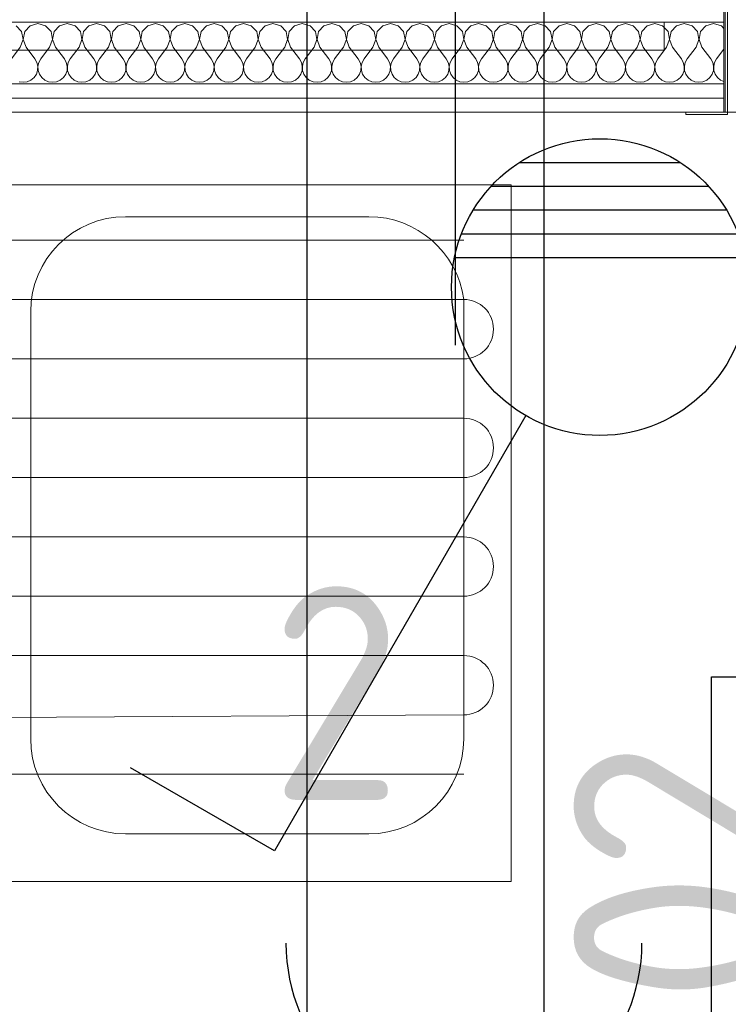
# Model space of a CAD drawing. Header units: millimetres. Extents: x -39149 to 267781, y -2340 to 58540.
# Tile 144 of 244: x 39443 to 40040, y 6698 to 7528. Entities that reach past the tile are written whole.
import ezdxf
from ezdxf.enums import TextEntityAlignment as Align

# ---------------------------------------------------------------- set-up
doc = ezdxf.new("R2010")
doc.units = ezdxf.units.MM
doc.header["$LTSCALE"] = 100
doc.header["$MEASUREMENT"] = 0
doc.linetypes.add('B0605', pattern=[141, 70, -35, 1, -35])
doc.linetypes.add('B0701', pattern=[46.823999, 31.199999, -15.624])
for name, color, linetype in [('22 C Binnenwanden', 7, 'Continuous'), ('22 C Binnenwanden Deuren', 7, 'Continuous'), ('22 C Binnenwanden Doorsnede-arcering', 7, 'Continuous'), ('22 C Binnenwanden Laagscheidingslijnen', 7, 'Continuous'), ('73 Keuken', 7, 'Continuous'), ('A Stramien', 7, 'Continuous'), ('EL6131--_KG', 3, 'Continuous'), ('EL6222--_KRACHT_230', 3, 'Continuous'), ('EL6311--_LICHT_BINNEN', 3, 'Continuous')]:
    doc.layers.add(name, color=color, linetype=linetype)
doc.styles.add('BURO-018', font='isocp.shx', dxfattribs={"height": 180})
doc.styles.add('GENERATED_STYLE_3', font='swiss.ttf', dxfattribs={"width": 0.96})

# ---------------------------------------------------------------- blocks, each defined once
blk = doc.blocks.new('*X949')
at = {"layer": '22 C Binnenwanden Doorsnede-arcering', "color": 8, "linetype": 'Continuous', "lineweight": 0}
for p, q in [((39458.1, 7524.46), (39451.59, 7522.61)), ((39464.6, 7522.61), (39458.1, 7524.46)), ((39482.86, 7524.46), (39476.35, 7522.61)), ((39489.37, 7522.61), (39482.86, 7524.46)), ((39507.62, 7524.46), (39501.11, 7522.61)), ((39514.13, 7522.61), (39507.62, 7524.46)), ((39532.38, 7524.46), (39525.87, 7522.61)), ((39538.89, 7522.61), (39532.38, 7524.46)), ((39557.14, 7524.46), (39550.63, 7522.61)), ((39563.65, 7522.61), (39557.14, 7524.46)), ((39581.9, 7524.46), (39575.4, 7522.61)), ((39588.41, 7522.61), (39581.9, 7524.46)), ((39606.67, 7524.46), (39600.16, 7522.61)), ((39613.18, 7522.61), (39606.67, 7524.46)), ((39631.43, 7524.46), (39624.92, 7522.61)), ((39637.94, 7522.61), (39631.43, 7524.46)), ((39656.19, 7524.46), (39649.68, 7522.61)), ((39662.7, 7522.61), (39656.19, 7524.46)), ((39680.95, 7524.46), (39674.44, 7522.61)), ((39687.46, 7522.61), (39680.95, 7524.46)), ((39705.71, 7524.46), (39699.21, 7522.61)), ((39712.22, 7522.61), (39705.71, 7524.46)), ((39730.48, 7524.46), (39723.97, 7522.61)), ((39736.99, 7522.61), (39730.48, 7524.46)), ((39755.24, 7524.46), (39748.73, 7522.61)), ((39761.75, 7522.61), (39755.24, 7524.46)), ((39780, 7524.46), (39773.49, 7522.61)), ((39786.51, 7522.61), (39780, 7524.46)), ((39804.76, 7524.46), (39798.25, 7522.61)), ((39811.27, 7522.61), (39804.76, 7524.46)), ((39829.52, 7524.46), (39823.01, 7522.61)), ((39836.03, 7522.61), (39829.52, 7524.46)), ((39854.29, 7524.46), (39847.78, 7522.61)), ((39860.79, 7522.61), (39854.29, 7524.46)), ((39879.05, 7524.46), (39872.54, 7522.61)), ((39885.56, 7522.61), (39879.05, 7524.46)), ((39903.81, 7524.46), (39897.3, 7522.61)), ((39910.32, 7522.61), (39903.81, 7524.46)), ((39928.57, 7524.46), (39922.06, 7522.61)), ((39935.08, 7522.61), (39928.57, 7524.46)), ((39953.33, 7524.46), (39946.82, 7522.61)), ((39959.84, 7522.61), (39953.33, 7524.46)), ((39978.1, 7524.46), (39971.59, 7522.61)), ((39984.6, 7522.61), (39978.1, 7524.46)), ((40002.86, 7524.46), (39996.35, 7522.61)), ((40009.37, 7522.61), (40002.86, 7524.46)), ((40027.62, 7524.46), (40021.11, 7522.61)), ((40034.13, 7522.61), (40027.62, 7524.46)), ((39444.41, 7517.62), (39439.84, 7522.61)), ((39445.66, 7510.97), (39444.41, 7517.62)), ((39447.02, 7517.62), (39445.76, 7510.97)), ((39451.59, 7522.61), (39447.02, 7517.62)), ((39469.17, 7517.62), (39464.6, 7522.61)), ((39470.43, 7510.97), (39469.17, 7517.62)), ((39471.78, 7517.62), (39470.53, 7510.97)), ((39476.35, 7522.61), (39471.78, 7517.62)), ((39493.93, 7517.62), (39489.37, 7522.61)), ((39495.19, 7510.97), (39493.93, 7517.62)), ((39496.55, 7517.62), (39495.29, 7510.97)), ((39501.11, 7522.61), (39496.55, 7517.62)), ((39518.69, 7517.62), (39514.13, 7522.61)), ((39519.95, 7510.97), (39518.69, 7517.62)), ((39521.31, 7517.62), (39520.05, 7510.97)), ((39525.87, 7522.61), (39521.31, 7517.62)), ((39543.45, 7517.62), (39538.89, 7522.61)), ((39544.71, 7510.97), (39543.45, 7517.62)), ((39546.07, 7517.62), (39544.81, 7510.97)), ((39550.63, 7522.61), (39546.07, 7517.62)), ((39568.22, 7517.62), (39563.65, 7522.61)), ((39569.47, 7510.97), (39568.22, 7517.62)), ((39570.83, 7517.62), (39569.57, 7510.97)), ((39575.4, 7522.61), (39570.83, 7517.62)), ((39592.98, 7517.62), (39588.41, 7522.61)), ((39594.24, 7510.97), (39592.98, 7517.62)), ((39595.59, 7517.62), (39594.34, 7510.97)), ((39600.16, 7522.61), (39595.59, 7517.62)), ((39617.74, 7517.62), (39613.18, 7522.61)), ((39619, 7510.97), (39617.74, 7517.62)), ((39620.35, 7517.62), (39619.1, 7510.97)), ((39624.92, 7522.61), (39620.35, 7517.62)), ((39642.5, 7517.62), (39637.94, 7522.61)), ((39643.76, 7510.97), (39642.5, 7517.62)), ((39645.12, 7517.62), (39643.86, 7510.97)), ((39649.68, 7522.61), (39645.12, 7517.62)), ((39667.26, 7517.62), (39662.7, 7522.61)), ((39668.52, 7510.97), (39667.26, 7517.62)), ((39669.88, 7517.62), (39668.62, 7510.97)), ((39674.44, 7522.61), (39669.88, 7517.62)), ((39692.03, 7517.62), (39687.46, 7522.61)), ((39693.28, 7510.97), (39692.03, 7517.62)), ((39694.64, 7517.62), (39693.38, 7510.97)), ((39699.21, 7522.61), (39694.64, 7517.62)), ((39716.79, 7517.62), (39712.22, 7522.61)), ((39718.05, 7510.97), (39716.79, 7517.62)), ((39719.4, 7517.62), (39718.15, 7510.97)), ((39723.97, 7522.61), (39719.4, 7517.62)), ((39741.55, 7517.62), (39736.99, 7522.61)), ((39742.81, 7510.97), (39741.55, 7517.62)), ((39744.16, 7517.62), (39742.91, 7510.97)), ((39748.73, 7522.61), (39744.16, 7517.62)), ((39766.31, 7517.62), (39761.75, 7522.61)), ((39767.57, 7510.97), (39766.31, 7517.62)), ((39768.93, 7517.62), (39767.67, 7510.97)), ((39773.49, 7522.61), (39768.93, 7517.62)), ((39791.07, 7517.62), (39786.51, 7522.61)), ((39792.33, 7510.97), (39791.07, 7517.62)), ((39793.69, 7517.62), (39792.43, 7510.97)), ((39798.25, 7522.61), (39793.69, 7517.62)), ((39815.84, 7517.62), (39811.27, 7522.61)), ((39817.09, 7510.97), (39815.84, 7517.62)), ((39818.45, 7517.62), (39817.19, 7510.97)), ((39823.01, 7522.61), (39818.45, 7517.62)), ((39840.6, 7517.62), (39836.03, 7522.61)), ((39841.85, 7510.97), (39840.6, 7517.62)), ((39843.21, 7517.62), (39841.95, 7510.97)), ((39847.78, 7522.61), (39843.21, 7517.62)), ((39865.36, 7517.62), (39860.79, 7522.61)), ((39866.62, 7510.97), (39865.36, 7517.62)), ((39867.97, 7517.62), (39866.72, 7510.97)), ((39872.54, 7522.61), (39867.97, 7517.62)), ((39890.12, 7517.62), (39885.56, 7522.61)), ((39891.38, 7510.97), (39890.12, 7517.62)), ((39892.74, 7517.62), (39891.48, 7510.97)), ((39897.3, 7522.61), (39892.74, 7517.62)), ((39914.88, 7517.62), (39910.32, 7522.61)), ((39916.14, 7510.97), (39914.88, 7517.62)), ((39917.5, 7517.62), (39916.24, 7510.97)), ((39922.06, 7522.61), (39917.5, 7517.62)), ((39939.65, 7517.62), (39935.08, 7522.61)), ((39940.9, 7510.97), (39939.65, 7517.62)), ((39942.26, 7517.62), (39941, 7510.97)), ((39946.82, 7522.61), (39942.26, 7517.62)), ((39964.41, 7517.62), (39959.84, 7522.61)), ((39965.66, 7510.97), (39964.41, 7517.62)), ((39967.02, 7517.62), (39965.76, 7510.97)), ((39971.59, 7522.61), (39967.02, 7517.62)), ((39989.17, 7517.62), (39984.6, 7522.61)), ((39990.43, 7510.97), (39989.17, 7517.62)), ((39991.78, 7517.62), (39990.53, 7510.97)), ((39996.35, 7522.61), (39991.78, 7517.62)), ((40013.93, 7517.62), (40009.37, 7522.61)), ((40015.19, 7510.97), (40013.93, 7517.62)), ((40016.55, 7517.62), (40015.29, 7510.97)), ((40021.11, 7522.61), (40016.55, 7517.62)), ((40036.21, 7520.33), (40034.13, 7522.61)), ((39443.24, 7504.65), (39445.66, 7510.97)), ((39445.76, 7510.97), (39448.19, 7504.65)), ((39468, 7504.65), (39470.43, 7510.97)), ((39470.53, 7510.97), (39472.95, 7504.65)), ((39492.76, 7504.65), (39495.19, 7510.97)), ((39495.29, 7510.97), (39497.71, 7504.65)), ((39517.52, 7504.65), (39519.95, 7510.97)), ((39520.05, 7510.97), (39522.48, 7504.65)), ((39542.29, 7504.65), (39544.71, 7510.97)), ((39544.81, 7510.97), (39547.24, 7504.65)), ((39567.05, 7504.65), (39569.47, 7510.97)), ((39569.57, 7510.97), (39572, 7504.65)), ((39591.81, 7504.65), (39594.24, 7510.97)), ((39594.34, 7510.97), (39596.76, 7504.65)), ((39616.57, 7504.65), (39619, 7510.97)), ((39619.1, 7510.97), (39621.52, 7504.65)), ((39641.33, 7504.65), (39643.76, 7510.97)), ((39643.86, 7510.97), (39646.29, 7504.65)), ((39666.1, 7504.65), (39668.52, 7510.97)), ((39668.62, 7510.97), (39671.05, 7504.65)), ((39690.86, 7504.65), (39693.28, 7510.97)), ((39693.38, 7510.97), (39695.81, 7504.65)), ((39715.62, 7504.65), (39718.05, 7510.97)), ((39718.15, 7510.97), (39720.57, 7504.65)), ((39740.38, 7504.65), (39742.81, 7510.97)), ((39742.91, 7510.97), (39745.33, 7504.65)), ((39765.14, 7504.65), (39767.57, 7510.97)), ((39767.67, 7510.97), (39770.1, 7504.65)), ((39789.9, 7504.65), (39792.33, 7510.97)), ((39792.43, 7510.97), (39794.86, 7504.65)), ((39814.67, 7504.65), (39817.09, 7510.97)), ((39817.19, 7510.97), (39819.62, 7504.65)), ((39839.43, 7504.65), (39841.85, 7510.97)), ((39841.95, 7510.97), (39844.38, 7504.65)), ((39864.19, 7504.65), (39866.62, 7510.97)), ((39866.72, 7510.97), (39869.14, 7504.65)), ((39888.95, 7504.65), (39891.38, 7510.97)), ((39891.48, 7510.97), (39893.9, 7504.65)), ((39913.71, 7504.65), (39916.14, 7510.97)), ((39916.24, 7510.97), (39918.67, 7504.65)), ((39938.48, 7504.65), (39940.9, 7510.97)), ((39941, 7510.97), (39943.43, 7504.65)), ((39963.24, 7504.65), (39965.66, 7510.97)), ((39965.76, 7510.97), (39968.19, 7504.65)), ((39988, 7504.65), (39990.43, 7510.97)), ((39990.53, 7510.97), (39992.95, 7504.65)), ((40012.76, 7504.65), (40015.19, 7510.97)), ((40015.29, 7510.97), (40017.71, 7504.65)), ((39443.24, 7504.65), (39435.81, 7494.75)), ((39448.19, 7504.65), (39455.62, 7494.75)), ((39468, 7504.65), (39460.57, 7494.75)), ((39472.95, 7504.65), (39480.38, 7494.75)), ((39492.76, 7504.65), (39485.33, 7494.75)), ((39497.71, 7504.65), (39505.14, 7494.75)), ((39517.52, 7504.65), (39510.1, 7494.75)), ((39522.48, 7504.65), (39529.9, 7494.75)), ((39542.29, 7504.65), (39534.86, 7494.75)), ((39547.24, 7504.65), (39554.67, 7494.75)), ((39567.05, 7504.65), (39559.62, 7494.75)), ((39572, 7504.65), (39579.43, 7494.75)), ((39591.81, 7504.65), (39584.38, 7494.75)), ((39596.76, 7504.65), (39604.19, 7494.75)), ((39616.57, 7504.65), (39609.14, 7494.75)), ((39621.52, 7504.65), (39628.95, 7494.75)), ((39641.33, 7504.65), (39633.9, 7494.75)), ((39646.29, 7504.65), (39653.71, 7494.75)), ((39666.1, 7504.65), (39658.67, 7494.75)), ((39671.05, 7504.65), (39678.48, 7494.75)), ((39690.86, 7504.65), (39683.43, 7494.75)), ((39695.81, 7504.65), (39703.24, 7494.75)), ((39715.62, 7504.65), (39708.19, 7494.75)), ((39720.57, 7504.65), (39728, 7494.75)), ((39740.38, 7504.65), (39732.95, 7494.75)), ((39745.33, 7504.65), (39752.76, 7494.75)), ((39765.14, 7504.65), (39757.71, 7494.75)), ((39770.1, 7504.65), (39777.52, 7494.75)), ((39789.9, 7504.65), (39782.48, 7494.75)), ((39794.86, 7504.65), (39802.29, 7494.75)), ((39814.67, 7504.65), (39807.24, 7494.75)), ((39819.62, 7504.65), (39827.05, 7494.75)), ((39839.43, 7504.65), (39832, 7494.75)), ((39844.38, 7504.65), (39851.81, 7494.75)), ((39864.19, 7504.65), (39856.76, 7494.75)), ((39869.14, 7504.65), (39876.57, 7494.75)), ((39888.95, 7504.65), (39881.52, 7494.75)), ((39893.9, 7504.65), (39901.33, 7494.75)), ((39913.71, 7504.65), (39906.29, 7494.75)), ((39918.67, 7504.65), (39926.1, 7494.75)), ((39938.48, 7504.65), (39931.05, 7494.75)), ((39943.43, 7504.65), (39950.86, 7494.75)), ((39963.24, 7504.65), (39955.81, 7494.75)), ((39968.19, 7504.65), (39975.62, 7494.75)), ((39988, 7504.65), (39980.57, 7494.75)), ((39992.95, 7504.65), (40000.38, 7494.75)), ((40012.76, 7504.65), (40005.33, 7494.75)), ((40017.71, 7504.65), (40025.14, 7494.75)), ((40036.21, 7502.91), (40030.1, 7494.75)), ((39457.27, 7491.76), (39455.62, 7494.75)), ((39458.05, 7488.43), (39457.27, 7491.76)), ((39458.92, 7491.76), (39458.15, 7488.43)), ((39460.57, 7494.75), (39458.92, 7491.76)), ((39482.03, 7491.76), (39480.38, 7494.75)), ((39482.81, 7488.43), (39482.03, 7491.76)), ((39483.68, 7491.76), (39482.91, 7488.43)), ((39485.33, 7494.75), (39483.68, 7491.76)), ((39506.8, 7491.76), (39505.14, 7494.75)), ((39507.57, 7488.43), (39506.8, 7491.76)), ((39508.44, 7491.76), (39507.67, 7488.43)), ((39510.1, 7494.75), (39508.44, 7491.76)), ((39531.56, 7491.76), (39529.9, 7494.75)), ((39532.33, 7488.43), (39531.56, 7491.76)), ((39533.2, 7491.76), (39532.43, 7488.43)), ((39534.86, 7494.75), (39533.2, 7491.76)), ((39556.32, 7491.76), (39554.67, 7494.75)), ((39557.09, 7488.43), (39556.32, 7491.76)), ((39557.97, 7491.76), (39557.19, 7488.43)), ((39559.62, 7494.75), (39557.97, 7491.76)), ((39581.08, 7491.76), (39579.43, 7494.75)), ((39581.85, 7488.43), (39581.08, 7491.76)), ((39582.73, 7491.76), (39581.95, 7488.43)), ((39584.38, 7494.75), (39582.73, 7491.76)), ((39605.84, 7491.76), (39604.19, 7494.75)), ((39606.62, 7488.43), (39605.84, 7491.76)), ((39607.49, 7491.76), (39606.72, 7488.43)), ((39609.14, 7494.75), (39607.49, 7491.76)), ((39630.61, 7491.76), (39628.95, 7494.75)), ((39631.38, 7488.43), (39630.61, 7491.76)), ((39632.25, 7491.76), (39631.48, 7488.43)), ((39633.9, 7494.75), (39632.25, 7491.76)), ((39655.37, 7491.76), (39653.71, 7494.75)), ((39656.14, 7488.43), (39655.37, 7491.76)), ((39657.01, 7491.76), (39656.24, 7488.43)), ((39658.67, 7494.75), (39657.01, 7491.76)), ((39680.13, 7491.76), (39678.48, 7494.75)), ((39680.9, 7488.43), (39680.13, 7491.76)), ((39681.78, 7491.76), (39681, 7488.43)), ((39683.43, 7494.75), (39681.78, 7491.76)), ((39704.89, 7491.76), (39703.24, 7494.75)), ((39705.66, 7488.43), (39704.89, 7491.76)), ((39706.54, 7491.76), (39705.76, 7488.43)), ((39708.19, 7494.75), (39706.54, 7491.76)), ((39729.65, 7491.76), (39728, 7494.75)), ((39730.43, 7488.43), (39729.65, 7491.76)), ((39731.3, 7491.76), (39730.53, 7488.43)), ((39732.95, 7494.75), (39731.3, 7491.76)), ((39754.41, 7491.76), (39752.76, 7494.75)), ((39755.19, 7488.43), (39754.41, 7491.76)), ((39756.06, 7491.76), (39755.29, 7488.43)), ((39757.71, 7494.75), (39756.06, 7491.76)), ((39779.18, 7491.76), (39777.52, 7494.75)), ((39779.95, 7488.43), (39779.18, 7491.76)), ((39780.82, 7491.76), (39780.05, 7488.43)), ((39782.48, 7494.75), (39780.82, 7491.76)), ((39803.94, 7491.76), (39802.29, 7494.75)), ((39804.71, 7488.43), (39803.94, 7491.76)), ((39805.59, 7491.76), (39804.81, 7488.43)), ((39807.24, 7494.75), (39805.59, 7491.76)), ((39828.7, 7491.76), (39827.05, 7494.75)), ((39829.47, 7488.43), (39828.7, 7491.76)), ((39830.35, 7491.76), (39829.57, 7488.43)), ((39832, 7494.75), (39830.35, 7491.76)), ((39853.46, 7491.76), (39851.81, 7494.75)), ((39854.24, 7488.43), (39853.46, 7491.76)), ((39855.11, 7491.76), (39854.34, 7488.43)), ((39856.76, 7494.75), (39855.11, 7491.76)), ((39878.22, 7491.76), (39876.57, 7494.75)), ((39879, 7488.43), (39878.22, 7491.76)), ((39879.87, 7491.76), (39879.1, 7488.43)), ((39881.52, 7494.75), (39879.87, 7491.76)), ((39902.99, 7491.76), (39901.33, 7494.75)), ((39903.76, 7488.43), (39902.99, 7491.76)), ((39904.63, 7491.76), (39903.86, 7488.43)), ((39906.29, 7494.75), (39904.63, 7491.76)), ((39927.75, 7491.76), (39926.1, 7494.75)), ((39928.52, 7488.43), (39927.75, 7491.76)), ((39929.39, 7491.76), (39928.62, 7488.43)), ((39931.05, 7494.75), (39929.39, 7491.76)), ((39952.51, 7491.76), (39950.86, 7494.75)), ((39953.28, 7488.43), (39952.51, 7491.76)), ((39954.16, 7491.76), (39953.38, 7488.43)), ((39955.81, 7494.75), (39954.16, 7491.76)), ((39977.27, 7491.76), (39975.62, 7494.75)), ((39978.05, 7488.43), (39977.27, 7491.76)), ((39978.92, 7491.76), (39978.15, 7488.43)), ((39980.57, 7494.75), (39978.92, 7491.76)), ((40002.03, 7491.76), (40000.38, 7494.75)), ((40002.81, 7488.43), (40002.03, 7491.76)), ((40003.68, 7491.76), (40002.91, 7488.43)), ((40005.33, 7494.75), (40003.68, 7491.76)), ((40026.8, 7491.76), (40025.14, 7494.75)), ((40027.57, 7488.43), (40026.8, 7491.76)), ((40028.44, 7491.76), (40027.67, 7488.43)), ((40030.1, 7494.75), (40028.44, 7491.76)), ((39456.79, 7481.78), (39457.88, 7485.02)), ((39457.88, 7485.02), (39458.05, 7488.43)), ((39458.15, 7488.43), (39458.31, 7485.02)), ((39458.31, 7485.02), (39459.4, 7481.78)), ((39481.55, 7481.78), (39482.64, 7485.02)), ((39482.64, 7485.02), (39482.81, 7488.43)), ((39482.91, 7488.43), (39483.07, 7485.02)), ((39483.07, 7485.02), (39484.16, 7481.78)), ((39506.31, 7481.78), (39507.4, 7485.02)), ((39507.4, 7485.02), (39507.57, 7488.43)), ((39507.67, 7488.43), (39507.83, 7485.02)), ((39507.83, 7485.02), (39508.93, 7481.78)), ((39531.07, 7481.78), (39532.17, 7485.02)), ((39532.17, 7485.02), (39532.33, 7488.43)), ((39532.43, 7488.43), (39532.6, 7485.02)), ((39532.6, 7485.02), (39533.69, 7481.78)), ((39555.84, 7481.78), (39556.93, 7485.02)), ((39556.93, 7485.02), (39557.09, 7488.43)), ((39557.19, 7488.43), (39557.36, 7485.02)), ((39557.36, 7485.02), (39558.45, 7481.78)), ((39580.6, 7481.78), (39581.69, 7485.02)), ((39581.69, 7485.02), (39581.85, 7488.43)), ((39581.95, 7488.43), (39582.12, 7485.02)), ((39582.12, 7485.02), (39583.21, 7481.78)), ((39605.36, 7481.78), (39606.45, 7485.02)), ((39606.45, 7485.02), (39606.62, 7488.43)), ((39606.72, 7488.43), (39606.88, 7485.02)), ((39606.88, 7485.02), (39607.97, 7481.78)), ((39630.12, 7481.78), (39631.21, 7485.02)), ((39631.21, 7485.02), (39631.38, 7488.43)), ((39631.48, 7488.43), (39631.64, 7485.02)), ((39631.64, 7485.02), (39632.74, 7481.78)), ((39654.88, 7481.78), (39655.97, 7485.02)), ((39655.97, 7485.02), (39656.14, 7488.43)), ((39656.24, 7488.43), (39656.41, 7485.02)), ((39656.41, 7485.02), (39657.5, 7481.78)), ((39679.65, 7481.78), (39680.74, 7485.02)), ((39680.74, 7485.02), (39680.9, 7488.43)), ((39681, 7488.43), (39681.17, 7485.02)), ((39681.17, 7485.02), (39682.26, 7481.78)), ((39704.41, 7481.78), (39705.5, 7485.02)), ((39705.5, 7485.02), (39705.66, 7488.43)), ((39705.76, 7488.43), (39705.93, 7485.02)), ((39705.93, 7485.02), (39707.02, 7481.78)), ((39729.17, 7481.78), (39730.26, 7485.02)), ((39730.26, 7485.02), (39730.43, 7488.43)), ((39730.53, 7488.43), (39730.69, 7485.02)), ((39730.69, 7485.02), (39731.78, 7481.78)), ((39753.93, 7481.78), (39755.02, 7485.02)), ((39755.02, 7485.02), (39755.19, 7488.43)), ((39755.29, 7488.43), (39755.45, 7485.02)), ((39755.45, 7485.02), (39756.55, 7481.78)), ((39778.69, 7481.78), (39779.78, 7485.02)), ((39779.78, 7485.02), (39779.95, 7488.43)), ((39780.05, 7488.43), (39780.22, 7485.02)), ((39780.22, 7485.02), (39781.31, 7481.78)), ((39803.45, 7481.78), (39804.55, 7485.02)), ((39804.55, 7485.02), (39804.71, 7488.43)), ((39804.81, 7488.43), (39804.98, 7485.02)), ((39804.98, 7485.02), (39806.07, 7481.78)), ((39828.22, 7481.78), (39829.31, 7485.02)), ((39829.31, 7485.02), (39829.47, 7488.43)), ((39829.57, 7488.43), (39829.74, 7485.02)), ((39829.74, 7485.02), (39830.83, 7481.78)), ((39852.98, 7481.78), (39854.07, 7485.02)), ((39854.07, 7485.02), (39854.24, 7488.43)), ((39854.34, 7488.43), (39854.5, 7485.02)), ((39854.5, 7485.02), (39855.59, 7481.78)), ((39877.74, 7481.78), (39878.83, 7485.02)), ((39878.83, 7485.02), (39879, 7488.43)), ((39879.1, 7488.43), (39879.26, 7485.02)), ((39879.26, 7485.02), (39880.35, 7481.78)), ((39902.5, 7481.78), (39903.59, 7485.02)), ((39903.59, 7485.02), (39903.76, 7488.43)), ((39903.86, 7488.43), (39904.03, 7485.02)), ((39904.03, 7485.02), (39905.12, 7481.78)), ((39927.26, 7481.78), (39928.36, 7485.02)), ((39928.36, 7485.02), (39928.52, 7488.43)), ((39928.62, 7488.43), (39928.79, 7485.02)), ((39928.79, 7485.02), (39929.88, 7481.78)), ((39952.03, 7481.78), (39953.12, 7485.02)), ((39953.12, 7485.02), (39953.28, 7488.43)), ((39953.38, 7488.43), (39953.55, 7485.02)), ((39953.55, 7485.02), (39954.64, 7481.78)), ((39976.79, 7481.78), (39977.88, 7485.02)), ((39977.88, 7485.02), (39978.05, 7488.43)), ((39978.15, 7488.43), (39978.31, 7485.02)), ((39978.31, 7485.02), (39979.4, 7481.78)), ((40001.55, 7481.78), (40002.64, 7485.02)), ((40002.64, 7485.02), (40002.81, 7488.43)), ((40002.91, 7488.43), (40003.07, 7485.02)), ((40003.07, 7485.02), (40004.16, 7481.78)), ((40026.31, 7481.78), (40027.4, 7485.02)), ((40027.4, 7485.02), (40027.57, 7488.43)), ((40027.67, 7488.43), (40027.83, 7485.02)), ((40027.83, 7485.02), (40028.93, 7481.78)), ((39442.33, 7475.41), (39445.71, 7474.94)), ((39445.71, 7474.94), (39449.1, 7475.41)), ((39449.1, 7475.41), (39452.22, 7476.79)), ((39452.22, 7476.79), (39454.85, 7478.97)), ((39454.85, 7478.97), (39456.79, 7481.78)), ((39459.4, 7481.78), (39461.34, 7478.97)), ((39461.34, 7478.97), (39463.97, 7476.79)), ((39463.97, 7476.79), (39467.09, 7475.41)), ((39467.09, 7475.41), (39470.48, 7474.94)), ((39470.48, 7474.94), (39473.86, 7475.41)), ((39473.86, 7475.41), (39476.99, 7476.79)), ((39476.99, 7476.79), (39479.62, 7478.97)), ((39479.62, 7478.97), (39481.55, 7481.78)), ((39484.16, 7481.78), (39486.1, 7478.97)), ((39486.1, 7478.97), (39488.73, 7476.79)), ((39488.73, 7476.79), (39491.85, 7475.41)), ((39491.85, 7475.41), (39495.24, 7474.94)), ((39495.24, 7474.94), (39498.62, 7475.41)), ((39498.62, 7475.41), (39501.75, 7476.79)), ((39501.75, 7476.79), (39504.38, 7478.97)), ((39504.38, 7478.97), (39506.31, 7481.78)), ((39508.93, 7481.78), (39510.86, 7478.97)), ((39510.86, 7478.97), (39513.49, 7476.79)), ((39513.49, 7476.79), (39516.62, 7475.41)), ((39516.62, 7475.41), (39520, 7474.94)), ((39520, 7474.94), (39523.38, 7475.41)), ((39523.38, 7475.41), (39526.51, 7476.79)), ((39526.51, 7476.79), (39529.14, 7478.97)), ((39529.14, 7478.97), (39531.07, 7481.78)), ((39533.69, 7481.78), (39535.62, 7478.97)), ((39535.62, 7478.97), (39538.25, 7476.79)), ((39538.25, 7476.79), (39541.38, 7475.41)), ((39541.38, 7475.41), (39544.76, 7474.94)), ((39544.76, 7474.94), (39548.15, 7475.41)), ((39548.15, 7475.41), (39551.27, 7476.79)), ((39551.27, 7476.79), (39553.9, 7478.97)), ((39553.9, 7478.97), (39555.84, 7481.78)), ((39558.45, 7481.78), (39560.38, 7478.97)), ((39560.38, 7478.97), (39563.01, 7476.79)), ((39563.01, 7476.79), (39566.14, 7475.41)), ((39566.14, 7475.41), (39569.52, 7474.94)), ((39569.52, 7474.94), (39572.91, 7475.41)), ((39572.91, 7475.41), (39576.03, 7476.79)), ((39576.03, 7476.79), (39578.66, 7478.97)), ((39578.66, 7478.97), (39580.6, 7481.78)), ((39583.21, 7481.78), (39585.15, 7478.97)), ((39585.15, 7478.97), (39587.78, 7476.79)), ((39587.78, 7476.79), (39590.9, 7475.41)), ((39590.9, 7475.41), (39594.29, 7474.94)), ((39594.29, 7474.94), (39597.67, 7475.41)), ((39597.67, 7475.41), (39600.79, 7476.79)), ((39600.79, 7476.79), (39603.43, 7478.97)), ((39603.43, 7478.97), (39605.36, 7481.78)), ((39607.97, 7481.78), (39609.91, 7478.97)), ((39609.91, 7478.97), (39612.54, 7476.79)), ((39612.54, 7476.79), (39615.66, 7475.41)), ((39615.66, 7475.41), (39619.05, 7474.94)), ((39619.05, 7474.94), (39622.43, 7475.41)), ((39622.43, 7475.41), (39625.56, 7476.79)), ((39625.56, 7476.79), (39628.19, 7478.97)), ((39628.19, 7478.97), (39630.12, 7481.78)), ((39632.74, 7481.78), (39634.67, 7478.97)), ((39634.67, 7478.97), (39637.3, 7476.79)), ((39637.3, 7476.79), (39640.43, 7475.41)), ((39640.43, 7475.41), (39643.81, 7474.94)), ((39643.81, 7474.94), (39647.19, 7475.41)), ((39647.19, 7475.41), (39650.32, 7476.79)), ((39650.32, 7476.79), (39652.95, 7478.97)), ((39652.95, 7478.97), (39654.88, 7481.78)), ((39657.5, 7481.78), (39659.43, 7478.97)), ((39659.43, 7478.97), (39662.06, 7476.79)), ((39662.06, 7476.79), (39665.19, 7475.41)), ((39665.19, 7475.41), (39668.57, 7474.94)), ((39668.57, 7474.94), (39671.95, 7475.41)), ((39671.95, 7475.41), (39675.08, 7476.79)), ((39675.08, 7476.79), (39677.71, 7478.97)), ((39677.71, 7478.97), (39679.65, 7481.78)), ((39682.26, 7481.78), (39684.19, 7478.97)), ((39684.19, 7478.97), (39686.82, 7476.79)), ((39686.82, 7476.79), (39689.95, 7475.41)), ((39689.95, 7475.41), (39693.33, 7474.94)), ((39693.33, 7474.94), (39696.72, 7475.41)), ((39696.72, 7475.41), (39699.84, 7476.79)), ((39699.84, 7476.79), (39702.47, 7478.97)), ((39702.47, 7478.97), (39704.41, 7481.78)), ((39707.02, 7481.78), (39708.96, 7478.97)), ((39708.96, 7478.97), (39711.59, 7476.79)), ((39711.59, 7476.79), (39714.71, 7475.41)), ((39714.71, 7475.41), (39718.1, 7474.94)), ((39718.1, 7474.94), (39721.48, 7475.41)), ((39721.48, 7475.41), (39724.6, 7476.79)), ((39724.6, 7476.79), (39727.23, 7478.97)), ((39727.23, 7478.97), (39729.17, 7481.78)), ((39731.78, 7481.78), (39733.72, 7478.97)), ((39733.72, 7478.97), (39736.35, 7476.79)), ((39736.35, 7476.79), (39739.47, 7475.41)), ((39739.47, 7475.41), (39742.86, 7474.94)), ((39742.86, 7474.94), (39746.24, 7475.41)), ((39746.24, 7475.41), (39749.37, 7476.79)), ((39749.37, 7476.79), (39752, 7478.97)), ((39752, 7478.97), (39753.93, 7481.78)), ((39756.55, 7481.78), (39758.48, 7478.97)), ((39758.48, 7478.97), (39761.11, 7476.79)), ((39761.11, 7476.79), (39764.24, 7475.41)), ((39764.24, 7475.41), (39767.62, 7474.94)), ((39767.62, 7474.94), (39771, 7475.41)), ((39771, 7475.41), (39774.13, 7476.79)), ((39774.13, 7476.79), (39776.76, 7478.97)), ((39776.76, 7478.97), (39778.69, 7481.78)), ((39781.31, 7481.78), (39783.24, 7478.97)), ((39783.24, 7478.97), (39785.87, 7476.79)), ((39785.87, 7476.79), (39789, 7475.41)), ((39789, 7475.41), (39792.38, 7474.94)), ((39792.38, 7474.94), (39795.76, 7475.41)), ((39795.76, 7475.41), (39798.89, 7476.79)), ((39798.89, 7476.79), (39801.52, 7478.97)), ((39801.52, 7478.97), (39803.45, 7481.78)), ((39806.07, 7481.78), (39808, 7478.97)), ((39808, 7478.97), (39810.63, 7476.79)), ((39810.63, 7476.79), (39813.76, 7475.41)), ((39813.76, 7475.41), (39817.14, 7474.94)), ((39817.14, 7474.94), (39820.53, 7475.41)), ((39820.53, 7475.41), (39823.65, 7476.79)), ((39823.65, 7476.79), (39826.28, 7478.97)), ((39826.28, 7478.97), (39828.22, 7481.78)), ((39830.83, 7481.78), (39832.77, 7478.97)), ((39832.77, 7478.97), (39835.4, 7476.79)), ((39835.4, 7476.79), (39838.52, 7475.41)), ((39838.52, 7475.41), (39841.9, 7474.94)), ((39841.9, 7474.94), (39845.29, 7475.41)), ((39845.29, 7475.41), (39848.41, 7476.79)), ((39848.41, 7476.79), (39851.04, 7478.97)), ((39851.04, 7478.97), (39852.98, 7481.78)), ((39855.59, 7481.78), (39857.53, 7478.97)), ((39857.53, 7478.97), (39860.16, 7476.79)), ((39860.16, 7476.79), (39863.28, 7475.41)), ((39863.28, 7475.41), (39866.67, 7474.94)), ((39866.67, 7474.94), (39870.05, 7475.41)), ((39870.05, 7475.41), (39873.18, 7476.79)), ((39873.18, 7476.79), (39875.81, 7478.97)), ((39875.81, 7478.97), (39877.74, 7481.78)), ((39880.35, 7481.78), (39882.29, 7478.97)), ((39882.29, 7478.97), (39884.92, 7476.79)), ((39884.92, 7476.79), (39888.05, 7475.41)), ((39888.05, 7475.41), (39891.43, 7474.94)), ((39891.43, 7474.94), (39894.81, 7475.41)), ((39894.81, 7475.41), (39897.94, 7476.79)), ((39897.94, 7476.79), (39900.57, 7478.97)), ((39900.57, 7478.97), (39902.5, 7481.78)), ((39905.12, 7481.78), (39907.05, 7478.97)), ((39907.05, 7478.97), (39909.68, 7476.79)), ((39909.68, 7476.79), (39912.81, 7475.41)), ((39912.81, 7475.41), (39916.19, 7474.94)), ((39916.19, 7474.94), (39919.57, 7475.41)), ((39919.57, 7475.41), (39922.7, 7476.79)), ((39922.7, 7476.79), (39925.33, 7478.97)), ((39925.33, 7478.97), (39927.26, 7481.78)), ((39929.88, 7481.78), (39931.81, 7478.97)), ((39931.81, 7478.97), (39934.44, 7476.79)), ((39934.44, 7476.79), (39937.57, 7475.41)), ((39937.57, 7475.41), (39940.95, 7474.94)), ((39940.95, 7474.94), (39944.34, 7475.41)), ((39944.34, 7475.41), (39947.46, 7476.79)), ((39947.46, 7476.79), (39950.09, 7478.97)), ((39950.09, 7478.97), (39952.03, 7481.78)), ((39954.64, 7481.78), (39956.57, 7478.97)), ((39956.57, 7478.97), (39959.21, 7476.79)), ((39959.21, 7476.79), (39962.33, 7475.41)), ((39962.33, 7475.41), (39965.71, 7474.94)), ((39965.71, 7474.94), (39969.1, 7475.41)), ((39969.1, 7475.41), (39972.22, 7476.79)), ((39972.22, 7476.79), (39974.85, 7478.97)), ((39974.85, 7478.97), (39976.79, 7481.78)), ((39979.4, 7481.78), (39981.34, 7478.97)), ((39981.34, 7478.97), (39983.97, 7476.79)), ((39983.97, 7476.79), (39987.09, 7475.41)), ((39987.09, 7475.41), (39990.48, 7474.94)), ((39990.48, 7474.94), (39993.86, 7475.41)), ((39993.86, 7475.41), (39996.99, 7476.79)), ((39996.99, 7476.79), (39999.62, 7478.97)), ((39999.62, 7478.97), (40001.55, 7481.78)), ((40004.16, 7481.78), (40006.1, 7478.97)), ((40006.1, 7478.97), (40008.73, 7476.79)), ((40008.73, 7476.79), (40011.85, 7475.41)), ((40011.85, 7475.41), (40015.24, 7474.94)), ((40015.24, 7474.94), (40018.62, 7475.41)), ((40018.62, 7475.41), (40021.75, 7476.79)), ((40021.75, 7476.79), (40024.38, 7478.97)), ((40024.38, 7478.97), (40026.31, 7481.78)), ((40028.93, 7481.78), (40030.86, 7478.97)), ((40030.86, 7478.97), (40033.49, 7476.79)), ((40033.49, 7476.79), (40036.21, 7475.59))]:
    blk.add_line(p, q, dxfattribs=at)
blk = doc.blocks.new('Empty Door_9')
at = {"layer": '22 C Binnenwanden Deuren', "color": 8, "linetype": 'Continuous', "lineweight": 0}
for p, q in [((506, -19), (506, -31)), ((506, -31), (506, -83)), ((506, -83), (506, -95)), ((506, -95), (506, -107))]:
    blk.add_line(p, q, dxfattribs=at)
at = {"layer": '22 C Binnenwanden Deuren', "color": 8, "linetype": 'B0701', "lineweight": 0}
blk.add_line((-506, -107), (506, -107), dxfattribs=at)
blk = doc.blocks.new('Wall_357_7', base_point=(39211.48, 7499.7))
at = {"layer": '22 C Binnenwanden', "color": 8, "linetype": 'Continuous', "lineweight": 0}
blk.add_line((39261.48, 7449.7), (40036.21, 7449.7), dxfattribs=at)
at = {"layer": '22 C Binnenwanden Laagscheidingslijnen', "color": 8, "linetype": 'Continuous', "lineweight": 0}
for p, q in [((40036.21, 7525.7), (39185.48, 7525.7)), ((39237.48, 7473.7), (40036.21, 7473.7)), ((39249.48, 7461.7), (40036.21, 7461.7))]:
    blk.add_line(p, q, dxfattribs=at)
at = {"layer": '22 C Binnenwanden', "color": 1, "lineweight": 0}
blk.add_blockref('*X949', (0, 0), dxfattribs=at)
at = {"layer": '22 C Binnenwanden Deuren', "color": 1, "linetype": 'Continuous', "lineweight": 0, "xscale": -1, "zscale": 1000}
blk.add_blockref('Empty Door_9', (40542.21, 7556.7), dxfattribs=at)
blk = doc.blocks.new('Wall_415_7', base_point=(40004.17, 7449.7))
at = {"layer": '22 C Binnenwanden', "color": 8, "linetype": 'Continuous', "lineweight": 0}
for p, q in [((40037.21, 7449.7), (40004.17, 7449.7)), ((40004.17, 7449.7), (40004.17, 7447.7)), ((40004.17, 7447.7), (40039.21, 7447.7))]:
    blk.add_line(p, q, dxfattribs=at)
blk = doc.blocks.new('Slab_332_7', base_point=(39985.93, 7501.99))
at = {"layer": '22 C Binnenwanden', "color": 8, "linetype": 'Continuous', "lineweight": 0}
blk.add_lwpolyline([(39985.93, 7501.99), (39285.93, 7501.99), (39285.93, 7525.7), (39985.93, 7525.7)], close=True, dxfattribs=at)
blk = doc.blocks.new('Wall_430_7', base_point=(40037.21, 7449.7))
at = {"layer": '22 C Binnenwanden', "color": 8, "linetype": 'Continuous', "lineweight": 0}
for p, q in [((40037.21, 7549.7), (40037.21, 7449.7)), ((40039.21, 7447.7), (40039.21, 7551.7))]:
    blk.add_line(p, q, dxfattribs=at)
blk = doc.blocks.new('Standard grid marker_8')
at = {"layer": 'A Stramien', "color": 8, "linetype": 'B0605', "lineweight": 0}
blk.add_line((4000, 0), (54000, 0), dxfattribs=at)
at = {"layer": 'A Stramien', "color": 4, "lineweight": 0, "style": 'GENERATED_STYLE_3'}
blk.add_attdef('AC_MARKERTEXT_1', text='', height=100, dxfattribs=at).set_placement((-158.87, -80.04), align=Align.BOTTOM_LEFT)
blk = doc.blocks.new('1114A1WD')
at = {"color": 0, "linetype": 'Continuous'}
for p, q in [((1.2247, 2), (-1.2247, 2)), ((1.1662, 1.8), (-1.1662, 1.8)), ((1.0677, 1.6), (-1.0677, 1.6)), ((0.9165, 1.4), (-0.9165, 1.4)), ((0.6782, 1.2), (-0.6782, 1.2))]:
    blk.add_line(p, q, dxfattribs=at)
blk = doc.blocks.new('1114A1-WD3')
at = {"color": 0, "linetype": 'Continuous'}
for p, q in [((0.625, 3.3325), (2.7424, 7)), ((2.7424, 7), (3.9548, 6.3))]:
    blk.add_line(p, q, dxfattribs=at)
blk.add_circle((0, 2.25), 1.25, dxfattribs=at)
at = {"color": 0, "zscale": 100}
blk.add_blockref('1114A1WD', (0, 0), dxfattribs=at)
at = {"color": 0, "linetype": 'Continuous', "style": 'BURO-018'}
blk.add_attdef('SWITCHCODE', text='', height=1.8, dxfattribs=at).set_placement((3.356, 9), align=Align.MIDDLE)
at = {"color": 0, "linetype": 'Continuous', "style": 'BURO-018', "flags": 1}
blk.add_attdef('ARTICLECODE', text='', height=1.8, dxfattribs=at).set_placement((0, 0), align=Align.MIDDLE)
blk = doc.blocks.new('111304')
at = {"color": 0, "linetype": 'Continuous'}
for p, q in [((-1.5, 4.5), (1.5, 4.5)), ((0, 1), (0, 4.5))]:
    blk.add_line(p, q, dxfattribs=at)
blk.add_arc((0, 6), 1.5, 180, 0, dxfattribs=at)
at = {"color": 0, "linetype": 'Continuous', "style": 'BURO-018'}
for tag, p in [('PANEL', (0, 11.5)), ('CIRCUIT', (0, 8.5)), ('SUBCIRCUIT', (4.5, 8.5))]:
    blk.add_attdef(tag, text='', height=1.8, dxfattribs=at).set_placement(p, align=Align.MIDDLE)
at = {"color": 0, "linetype": 'Continuous', "style": 'BURO-018', "flags": 1}
for tag, p in [('POWERCODE', (13, 8.5)), ('ARTICLECODE', (0, 0))]:
    blk.add_attdef(tag, text='', height=1.8, dxfattribs=at).set_placement(p, align=Align.MIDDLE)
blk = doc.blocks.new('E00120')
at = {"color": 0, "linetype": 'Continuous'}
for p, q in [((-2.5, 2.5), (2.5, 2.5)), ((-2.5, -2.5), (-2.5, 2.5))]:
    blk.add_line(p, q, dxfattribs=at)
at = {"color": 0, "linetype": 'Continuous', "style": 'BURO-018'}
for tag, p in [('PANEL', (0, 8)), ('CIRCUIT', (0, 5)), ('SUBCIRCUIT', (4.5, 5)), ('LIGHTFIXTURECODE', (0, 0)), ('SWITCHCODE', (4.5, -4.5))]:
    blk.add_attdef(tag, text='', height=1.8, dxfattribs=at).set_placement(p, align=Align.MIDDLE)

msp = doc.modelspace()

# ---------------------------------------------------------------- linework, layer by layer
at = {"layer": '73 Keuken', "color": 8, "linetype": 'Continuous', "lineweight": 0}
for p, q in [((39325.03, 7388.54), (39857.03, 7388.54)), ((39857.03, 7388.54), (39857.03, 6801.72)), ((39532.03, 7361.72), (39541.04, 7361.72)), ((39541.04, 7361.72), (39737.03, 7361.72)), ((39817.03, 7341.94), (39394.22, 7341.94)), ((39394.22, 7291.94), (39817.03, 7291.94)), ((39817.03, 7291.94), (39817.03, 6921.72)), ((39452.03, 6921.72), (39452.03, 7281.72)), ((39817.03, 7241.94), (39394.22, 7241.94)), ((39394.22, 7191.94), (39817.03, 7191.94)), ((39817.03, 7141.94), (39394.22, 7141.94)), ((39394.22, 7091.94), (39817.03, 7091.94)), ((39817.03, 7041.94), (39394.22, 7041.94)), ((39394.22, 6991.94), (39817.03, 6991.94)), ((39817.03, 6941.94), (39383.76, 6939.65)), ((39817.03, 6891.94), (39394.22, 6891.94)), ((39737.03, 6841.72), (39532.03, 6841.72)), ((39857.03, 6801.72), (39325.03, 6801.72))]:
    msp.add_line(p, q, dxfattribs=at)
for centre, radius, start, end in [((39532.03, 7281.72), 80, 90, 180), ((39737.03, 7280.97), 80.75, 7.81108, 90), ((39817.03, 7266.94), 25, 270, 90), ((39817.03, 7166.94), 25, 270, 90), ((39817.03, 7066.94), 25, 270, 90), ((39817.03, 6966.94), 25, 270, 90), ((39532.03, 6921.72), 80, 180, 270), ((39737.03, 6921.72), 80, 270, 0)]:
    msp.add_arc(centre, radius, start, end, dxfattribs=at)
at = {"layer": 'EL6131--_KG'}
for p, q in [((39684.68, 9940.35), (39684.68, 1887.89)), ((39884.68, 1935.67), (39884.68, 9940.35))]:
    msp.add_line(p, q, dxfattribs=at)

# ---------------------------------------------------------------- block references
at = {"layer": '22 C Binnenwanden', "color": 1, "lineweight": 0}
for name, p in [('Wall_357_7', (39211.48, 7499.7)), ('Wall_430_7', (40037.21, 7449.7)), ('Wall_415_7', (40004.17, 7449.7))]:
    msp.add_blockref(name, p, dxfattribs=at)
at = {"layer": '22 C Binnenwanden', "color": 1, "linetype": 'Continuous', "lineweight": 0}
msp.add_blockref('Slab_332_7', (39985.93, 7501.99), dxfattribs=at)
at = {"layer": 'A Stramien', "color": 1, "linetype": 'Continuous', "lineweight": 0, "zscale": 1000}
msp.add_blockref('Standard grid marker_8', (-5988.52, 6900), dxfattribs=at)
at = {"layer": 'EL6222--_KRACHT_230', "linetype": 'Continuous', "xscale": -100, "yscale": 100, "zscale": 100}
msp.add_blockref('111304', (39809.95, 7153.35), dxfattribs=at)
at = {"layer": 'EL6222--_KRACHT_230', "linetype": 'Continuous'}
ref = msp.add_blockref('111304', (39817.17, 6149.66), dxfattribs=dict(at, xscale=100, yscale=100, zscale=100))
ref.add_attrib('CIRCUIT', '2', dxfattribs={"layer": '0', "color": 3, "linetype": 'ByBlock', "height": 180, "style": 'BURO-018'}).set_placement((39709.61, 6960.32), align=Align.MIDDLE)
ref.add_attrib('SUBCIRCUIT', 'E8.02', dxfattribs={"layer": '0', "color": 3, "linetype": 'ByBlock', "height": 180, "rotation": 90, "style": 'BURO-018'}).set_placement((39999.35, 6666.81), align=Align.MIDDLE)
at = {"layer": 'EL6311--_LICHT_BINNEN', "linetype": 'Continuous', "xscale": 100, "yscale": 100, "zscale": 100, "rotation": 180}
msp.add_blockref('1114A1-WD3', (39931.72, 7527.39), dxfattribs=at)
at = {"layer": 'EL6311--_LICHT_BINNEN', "linetype": 'Continuous', "xscale": 100, "yscale": 100, "zscale": 100}
msp.add_blockref('E00120', (40275.91, 6724.08), dxfattribs=at)

doc.saveas('drawing.dxf')
